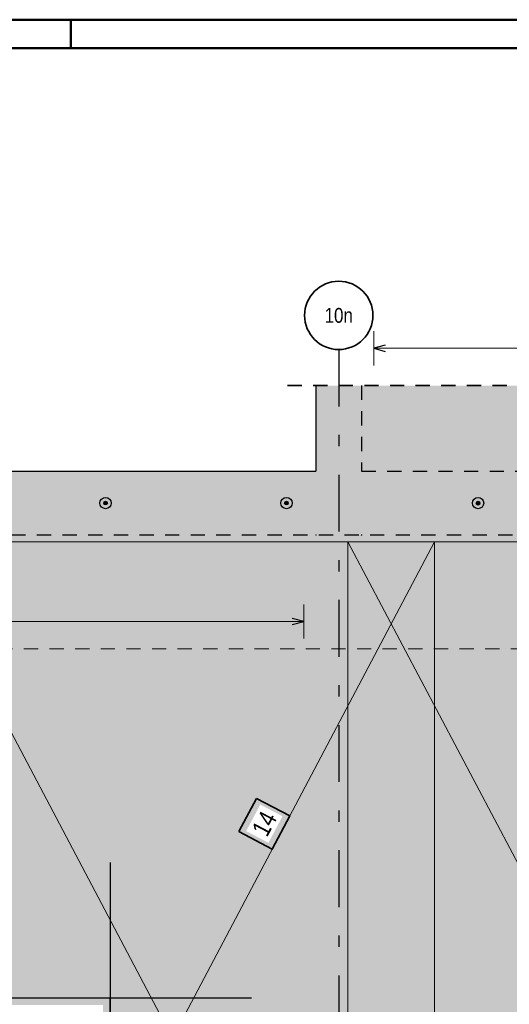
# Model space of a CAD drawing. Header units: millimetres. Extents: x -20 to 84, y 0 to 50.
# Tile 16 of 22: x 44.05 to 48.35, y 33.4 to 42.05. Entities that reach past the tile are written whole.
import ezdxf
from ezdxf.enums import TextEntityAlignment as Align

# ---------------------------------------------------------------- set-up
doc = ezdxf.new("R2010")
doc.units = ezdxf.units.MM
doc.linetypes.add('DASHDOTX2', pattern=[2, 1, -0.5, 0, -0.5])
doc.linetypes.add('HIDDEN', pattern=[0.375, 0.25, -0.125])
doc.layers.add('Bewehrung', color=7, linetype='Continuous', lineweight=20)
doc.layers.add('Schraffuren', color=7, linetype='Continuous', lineweight=20)
doc.styles.add('Arial Narrow', font='ARIALN.TTF')

msp = doc.modelspace()

# ---------------------------------------------------------------- hatches: boundary and pattern name
at = {"lineweight": 35, "true_color": 0xffffff}
msp.add_hatch(color=7, dxfattribs=at).paths.add_polyline_path([(46.130619, 35.206352), (45.976646, 34.914475), (46.268524, 34.760502), (46.422496, 35.05238)])
at = {"layer": 'Schraffuren', "lineweight": 50, "true_color": 0xd7ffd7}
for points in [[(46.65346, 38.082149), (63.613347, 38.082149), (63.613347, 38.833917), (46.65346, 38.833917)], [(44.783348, 28.722137), (63.513525, 28.722137), (63.513525, 37.522135), (37.903348, 37.522137), (37.903348, 28.722137), (39.783348, 28.722137), (39.783348, 33.392137), (44.783348, 33.392137)]]:
    msp.add_hatch(color=254, dxfattribs=at).paths.add_polyline_path(points)
h = msp.add_hatch(color=254, dxfattribs=at)
h.paths.add_polyline_path([(37.903348, 37.522149), (65.594057, 37.522149), (65.594057, 38.082149), (37.903348, 38.082149)])
h.paths.add_polyline_path([(48.09256, 37.802137), (48.090094, 37.790823), (48.087874, 37.790823), (48.082683, 37.787355), (48.07656, 37.786137), (48.070437, 37.787355), (48.065246, 37.790823), (48.061778, 37.796014), (48.07656, 37.802137)])
at = {"layer": 'Schraffuren', "lineweight": 50, "true_color": 0x4682b4}
for points in [[(44.821896, 37.802137), (44.821888, 37.80264), (44.821864, 37.803142), (44.821825, 37.803643), (44.82177, 37.804142), (44.821699, 37.80464), (44.821612, 37.805135), (44.82151, 37.805627), (44.821393, 37.806116), (44.82126, 37.806601), (44.821113, 37.807081), (44.82095, 37.807557), (44.820772, 37.808027), (44.82058, 37.808491), (44.820373, 37.808949), (44.820152, 37.809401), (44.819917, 37.809845), (44.819668, 37.810282), (44.819405, 37.81071), (44.819129, 37.81113), (44.81884, 37.811542), (44.818538, 37.811943), (44.818224, 37.812336), (44.817898, 37.812718), (44.817559, 37.81309), (44.817209, 37.813451), (44.816849, 37.8138), (44.816477, 37.814139), (44.816095, 37.814465), (44.815702, 37.814779), (44.8153, 37.815081), (44.814889, 37.81537), (44.814469, 37.815646), (44.81404, 37.815909), (44.813604, 37.816158), (44.81316, 37.816393), (44.812708, 37.816614), (44.81225, 37.816821), (44.811786, 37.817013), (44.811316, 37.817191), (44.81084, 37.817354), (44.81036, 37.817502), (44.809875, 37.817634), (44.809386, 37.817752), (44.808894, 37.817854), (44.808399, 37.81794), (44.807901, 37.818011), (44.807401, 37.818066), (44.8069, 37.818105), (44.806398, 37.818129), (44.805896, 37.818137), (44.805393, 37.818129), (44.804891, 37.818105), (44.80439, 37.818066), (44.80389, 37.818011), (44.803393, 37.81794), (44.802898, 37.817854), (44.802405, 37.817752), (44.801917, 37.817634), (44.801432, 37.817502), (44.800951, 37.817354), (44.800476, 37.817191), (44.800006, 37.817013), (44.799541, 37.816821), (44.799083, 37.816614), (44.798632, 37.816393), (44.798188, 37.816158), (44.797751, 37.815909), (44.797323, 37.815646), (44.796902, 37.81537), (44.796491, 37.815081), (44.796089, 37.814779), (44.795697, 37.814465), (44.795315, 37.814139), (44.794943, 37.8138), (44.794582, 37.813451), (44.794232, 37.81309), (44.793894, 37.812718), (44.793568, 37.812336), (44.793253, 37.811943), (44.792951, 37.811542), (44.792662, 37.81113), (44.792387, 37.81071), (44.792124, 37.810282), (44.791875, 37.809845), (44.79164, 37.809401), (44.791419, 37.808949), (44.791212, 37.808491), (44.791019, 37.808027), (44.790842, 37.807557), (44.790679, 37.807081), (44.790531, 37.806601), (44.790398, 37.806116), (44.790281, 37.805627), (44.790179, 37.805135), (44.790093, 37.80464), (44.790022, 37.804142), (44.789967, 37.803643), (44.789927, 37.803142), (44.789904, 37.80264), (44.789896, 37.802137), (44.789904, 37.801634), (44.789927, 37.801132), (44.789967, 37.800631), (44.790022, 37.800132), (44.790093, 37.799634), (44.790179, 37.799139), (44.790281, 37.798647), (44.790398, 37.798158), (44.790531, 37.797673), (44.790679, 37.797193), (44.790842, 37.796717), (44.791019, 37.796247), (44.791212, 37.795783), (44.791419, 37.795324), (44.79164, 37.794873), (44.791875, 37.794429), (44.792124, 37.793992), (44.792387, 37.793564), (44.792662, 37.793144), (44.792951, 37.792732), (44.793253, 37.79233), (44.793568, 37.791938), (44.793894, 37.791556), (44.794232, 37.791184), (44.794582, 37.790823), (44.794943, 37.790473), (44.795315, 37.790135), (44.795697, 37.789809), (44.796089, 37.789494), (44.796491, 37.789193), (44.796902, 37.788904), (44.797323, 37.788628), (44.797751, 37.788365), (44.798188, 37.788116), (44.798632, 37.787881), (44.799083, 37.78766), (44.799541, 37.787453), (44.800006, 37.787261), (44.800476, 37.787083), (44.800951, 37.78692), (44.801432, 37.786772), (44.801917, 37.78664), (44.802405, 37.786522), (44.802898, 37.78642), (44.803393, 37.786334), (44.80389, 37.786263), (44.80439, 37.786208), (44.804891, 37.786169), (44.805393, 37.786145), (44.805896, 37.786137), (44.806398, 37.786145), (44.8069, 37.786169), (44.807401, 37.786208), (44.807901, 37.786263), (44.808399, 37.786334), (44.808894, 37.78642), (44.809386, 37.786522), (44.809875, 37.78664), (44.81036, 37.786772), (44.81084, 37.78692), (44.811316, 37.787083), (44.811786, 37.787261), (44.81225, 37.787453), (44.812708, 37.78766), (44.81316, 37.787881), (44.813604, 37.788116), (44.81404, 37.788365), (44.814469, 37.788628), (44.814889, 37.788904), (44.8153, 37.789193), (44.815702, 37.789494), (44.816095, 37.789809), (44.816477, 37.790135), (44.816849, 37.790473), (44.817209, 37.790823), (44.817559, 37.791184), (44.817898, 37.791556), (44.818224, 37.791938), (44.818538, 37.79233), (44.81884, 37.792732), (44.819129, 37.793144), (44.819405, 37.793564), (44.819668, 37.793992), (44.819917, 37.794429), (44.820152, 37.794873), (44.820373, 37.795324), (44.82058, 37.795783), (44.820772, 37.796247), (44.82095, 37.796717), (44.821113, 37.797193), (44.82126, 37.797673), (44.821393, 37.798158), (44.82151, 37.798647), (44.821612, 37.799139), (44.821699, 37.799634), (44.82177, 37.800132), (44.821825, 37.800631), (44.821864, 37.801132), (44.821888, 37.801634)], [(46.410229, 37.802137), (46.410221, 37.80264), (46.410198, 37.803142), (46.410158, 37.803643), (46.410103, 37.804142), (46.410032, 37.80464), (46.409946, 37.805135), (46.409844, 37.805627), (46.409726, 37.806116), (46.409594, 37.806601), (46.409446, 37.807081), (46.409283, 37.807557), (46.409106, 37.808027), (46.408913, 37.808491), (46.408706, 37.808949), (46.408485, 37.809401), (46.40825, 37.809845), (46.408001, 37.810282), (46.407738, 37.81071), (46.407462, 37.81113), (46.407173, 37.811542), (46.406872, 37.811943), (46.406557, 37.812336), (46.406231, 37.812718), (46.405893, 37.81309), (46.405543, 37.813451), (46.405182, 37.8138), (46.40481, 37.814139), (46.404428, 37.814465), (46.404036, 37.814779), (46.403634, 37.815081), (46.403222, 37.81537), (46.402802, 37.815646), (46.402374, 37.815909), (46.401937, 37.816158), (46.401493, 37.816393), (46.401042, 37.816614), (46.400583, 37.816821), (46.400119, 37.817013), (46.399649, 37.817191), (46.399173, 37.817354), (46.398693, 37.817502), (46.398208, 37.817634), (46.397719, 37.817752), (46.397227, 37.817854), (46.396732, 37.81794), (46.396234, 37.818011), (46.395735, 37.818066), (46.395234, 37.818105), (46.394732, 37.818129), (46.394229, 37.818137), (46.393727, 37.818129), (46.393224, 37.818105), (46.392723, 37.818066), (46.392224, 37.818011), (46.391726, 37.81794), (46.391231, 37.817854), (46.390739, 37.817752), (46.39025, 37.817634), (46.389765, 37.817502), (46.389285, 37.817354), (46.388809, 37.817191), (46.388339, 37.817013), (46.387875, 37.816821), (46.387417, 37.816614), (46.386965, 37.816393), (46.386521, 37.816158), (46.386084, 37.815909), (46.385656, 37.815646), (46.385236, 37.81537), (46.384825, 37.815081), (46.384423, 37.814779), (46.38403, 37.814465), (46.383648, 37.814139), (46.383276, 37.8138), (46.382915, 37.813451), (46.382566, 37.81309), (46.382227, 37.812718), (46.381901, 37.812336), (46.381587, 37.811943), (46.381285, 37.811542), (46.380996, 37.81113), (46.38072, 37.81071), (46.380457, 37.810282), (46.380208, 37.809845), (46.379973, 37.809401), (46.379752, 37.808949), (46.379545, 37.808491), (46.379353, 37.808027), (46.379175, 37.807557), (46.379012, 37.807081), (46.378864, 37.806601), (46.378732, 37.806116), (46.378614, 37.805627), (46.378512, 37.805135), (46.378426, 37.80464), (46.378355, 37.804142), (46.3783, 37.803643), (46.378261, 37.803142), (46.378237, 37.80264), (46.378229, 37.802137), (46.378237, 37.801634), (46.378261, 37.801132), (46.3783, 37.800631), (46.378355, 37.800132), (46.378426, 37.799634), (46.378512, 37.799139), (46.378614, 37.798647), (46.378732, 37.798158), (46.378864, 37.797673), (46.379012, 37.797193), (46.379175, 37.796717), (46.379353, 37.796247), (46.379545, 37.795783), (46.379752, 37.795324), (46.379973, 37.794873), (46.380208, 37.794429), (46.380457, 37.793992), (46.38072, 37.793564), (46.380996, 37.793144), (46.381285, 37.792732), (46.381587, 37.79233), (46.381901, 37.791938), (46.382227, 37.791556), (46.382566, 37.791184), (46.382915, 37.790823), (46.383276, 37.790473), (46.383648, 37.790135), (46.38403, 37.789809), (46.384423, 37.789494), (46.384825, 37.789193), (46.385236, 37.788904), (46.385656, 37.788628), (46.386084, 37.788365), (46.386521, 37.788116), (46.386965, 37.787881), (46.387417, 37.78766), (46.387875, 37.787453), (46.388339, 37.787261), (46.388809, 37.787083), (46.389285, 37.78692), (46.389765, 37.786772), (46.39025, 37.78664), (46.390739, 37.786522), (46.391231, 37.78642), (46.391726, 37.786334), (46.392224, 37.786263), (46.392723, 37.786208), (46.393224, 37.786169), (46.393727, 37.786145), (46.394229, 37.786137), (46.394732, 37.786145), (46.395234, 37.786169), (46.395735, 37.786208), (46.396234, 37.786263), (46.396732, 37.786334), (46.397227, 37.78642), (46.397719, 37.786522), (46.398208, 37.78664), (46.398693, 37.786772), (46.399173, 37.78692), (46.399649, 37.787083), (46.400119, 37.787261), (46.400583, 37.787453), (46.401042, 37.78766), (46.401493, 37.787881), (46.401937, 37.788116), (46.402374, 37.788365), (46.402802, 37.788628), (46.403222, 37.788904), (46.403634, 37.789193), (46.404036, 37.789494), (46.404428, 37.789809), (46.40481, 37.790135), (46.405182, 37.790473), (46.405543, 37.790823), (46.405893, 37.791184), (46.406231, 37.791556), (46.406557, 37.791938), (46.406872, 37.79233), (46.407173, 37.792732), (46.407462, 37.793144), (46.407738, 37.793564), (46.408001, 37.793992), (46.40825, 37.794429), (46.408485, 37.794873), (46.408706, 37.795324), (46.408913, 37.795783), (46.409106, 37.796247), (46.409283, 37.796717), (46.409446, 37.797193), (46.409594, 37.797673), (46.409726, 37.798158), (46.409844, 37.798647), (46.409946, 37.799139), (46.410032, 37.799634), (46.410103, 37.800132), (46.410158, 37.800631), (46.410198, 37.801132), (46.410221, 37.801634)], [(48.09256, 37.802137), (48.092552, 37.80264), (48.092529, 37.803142), (48.092489, 37.803643), (48.092434, 37.804142), (48.092363, 37.80464), (48.092277, 37.805135), (48.092175, 37.805627), (48.092057, 37.806116), (48.091925, 37.806601), (48.091777, 37.807081), (48.091614, 37.807557), (48.091437, 37.808027), (48.091244, 37.808491), (48.091037, 37.808949), (48.090816, 37.809401), (48.090581, 37.809845), (48.090332, 37.810282), (48.090069, 37.81071), (48.089793, 37.81113), (48.089504, 37.811542), (48.089203, 37.811943), (48.088888, 37.812336), (48.088562, 37.812718), (48.088224, 37.81309), (48.087874, 37.813451), (48.087513, 37.8138), (48.087141, 37.814139), (48.086759, 37.814465), (48.086367, 37.814779), (48.085965, 37.815081), (48.085553, 37.81537), (48.085133, 37.815646), (48.084705, 37.815909), (48.084268, 37.816158), (48.083824, 37.816393), (48.083373, 37.816614), (48.082914, 37.816821), (48.08245, 37.817013), (48.08198, 37.817191), (48.081504, 37.817354), (48.081024, 37.817502), (48.080539, 37.817634), (48.08005, 37.817752), (48.079558, 37.817854), (48.079063, 37.81794), (48.078565, 37.818011), (48.078066, 37.818066), (48.077565, 37.818105), (48.077063, 37.818129), (48.07656, 37.818137), (48.076058, 37.818129), (48.075555, 37.818105), (48.075054, 37.818066), (48.074555, 37.818011), (48.074057, 37.81794), (48.073562, 37.817854), (48.07307, 37.817752), (48.072581, 37.817634), (48.072096, 37.817502), (48.071616, 37.817354), (48.07114, 37.817191), (48.07067, 37.817013), (48.070206, 37.816821), (48.069748, 37.816614), (48.069296, 37.816393), (48.068852, 37.816158), (48.068415, 37.815909), (48.067987, 37.815646), (48.067567, 37.81537), (48.067156, 37.815081), (48.066754, 37.814779), (48.066361, 37.814465), (48.065979, 37.814139), (48.065607, 37.8138), (48.065246, 37.813451), (48.064897, 37.81309), (48.064558, 37.812718), (48.064232, 37.812336), (48.063918, 37.811943), (48.063616, 37.811542), (48.063327, 37.81113), (48.063051, 37.81071), (48.062788, 37.810282), (48.062539, 37.809845), (48.062304, 37.809401), (48.062083, 37.808949), (48.061876, 37.808491), (48.061684, 37.808027), (48.061506, 37.807557), (48.061343, 37.807081), (48.061195, 37.806601), (48.061063, 37.806116), (48.060945, 37.805627), (48.060844, 37.805135), (48.060757, 37.80464), (48.060686, 37.804142), (48.060631, 37.803643), (48.060592, 37.803142), (48.060568, 37.80264), (48.06056, 37.802137), (48.060568, 37.801634), (48.060592, 37.801132), (48.060631, 37.800631), (48.060686, 37.800132), (48.060757, 37.799634), (48.060844, 37.799139), (48.060945, 37.798647), (48.061063, 37.798158), (48.061195, 37.797673), (48.061343, 37.797193), (48.061506, 37.796717), (48.061684, 37.796247), (48.061876, 37.795783), (48.062083, 37.795324), (48.062304, 37.794873), (48.062539, 37.794429), (48.062788, 37.793992), (48.063051, 37.793564), (48.063327, 37.793144), (48.063616, 37.792732), (48.063918, 37.79233), (48.064232, 37.791938), (48.064558, 37.791556), (48.064897, 37.791184), (48.065246, 37.790823), (48.065607, 37.790473), (48.065979, 37.790135), (48.066361, 37.789809), (48.066754, 37.789494), (48.067156, 37.789193), (48.067567, 37.788904), (48.067987, 37.788628), (48.068415, 37.788365), (48.068852, 37.788116), (48.069296, 37.787881), (48.069748, 37.78766), (48.070206, 37.787453), (48.07067, 37.787261), (48.07114, 37.787083), (48.071616, 37.78692), (48.072096, 37.786772), (48.072581, 37.78664), (48.07307, 37.786522), (48.073562, 37.78642), (48.074057, 37.786334), (48.074555, 37.786263), (48.075054, 37.786208), (48.075555, 37.786169), (48.076058, 37.786145), (48.07656, 37.786137), (48.077063, 37.786145), (48.077565, 37.786169), (48.078066, 37.786208), (48.078565, 37.786263), (48.079063, 37.786334), (48.079558, 37.78642), (48.08005, 37.786522), (48.080539, 37.78664), (48.081024, 37.786772), (48.081504, 37.78692), (48.08198, 37.787083), (48.08245, 37.787261), (48.082914, 37.787453), (48.083373, 37.78766), (48.083824, 37.787881), (48.084268, 37.788116), (48.084705, 37.788365), (48.085133, 37.788628), (48.085553, 37.788904), (48.085965, 37.789193), (48.086367, 37.789494), (48.086759, 37.789809), (48.087141, 37.790135), (48.087513, 37.790473), (48.087874, 37.790823), (48.088224, 37.791184), (48.088562, 37.791556), (48.088888, 37.791938), (48.089203, 37.79233), (48.089504, 37.792732), (48.089793, 37.793144), (48.090069, 37.793564), (48.090332, 37.793992), (48.090581, 37.794429), (48.090816, 37.794873), (48.091037, 37.795324), (48.091244, 37.795783), (48.091437, 37.796247), (48.091614, 37.796717), (48.091777, 37.797193), (48.091925, 37.797673), (48.092057, 37.798158), (48.092175, 37.798647), (48.092277, 37.799139), (48.092363, 37.799634), (48.092434, 37.800132), (48.092489, 37.800631), (48.092529, 37.801132), (48.092552, 37.801634)]]:
    msp.add_hatch(color=145, dxfattribs=at).paths.add_polyline_path(points)

# ---------------------------------------------------------------- linework, layer by layer
at = {"color": 4, "linetype": 'Continuous', "lineweight": 50}
for p, q in [((82.5, 42.05), (0, 42.05)), ((82.25, 41.8), (1, 41.8))]:
    msp.add_line(p, q, dxfattribs=at)
at = {"color": 4, "linetype": 'Continuous', "lineweight": 50, "ltscale": 0.5}
msp.add_line((44.5, 42.05), (44.5, 41.8), dxfattribs=at)
at = {"color": 5, "linetype": 'Continuous', "lineweight": 18, "ltscale": 0.5}
for p, q in [((47.161472, 39.312072), (47.161472, 39.012072)), ((63.005699, 39.16207), (47.161472, 39.162072)), ((46.54546, 36.612092), (46.54546, 36.912092)), ((46.54546, 36.762092), (38.011353, 36.762092))]:
    msp.add_line(p, q, dxfattribs=at)
at = {"color": 3, "linetype": 'DASHDOTX2', "lineweight": 25, "ltscale": 0.5}
msp.add_line((46.853369, 39.151449), (46.853369, 28.374805), dxfattribs=at)
at = {"color": 3, "linetype": 'Continuous', "lineweight": 25, "ltscale": 0.5}
for p, q in [((47.261472, 39.188867), (47.161472, 39.162072)), ((47.161472, 39.162072), (47.261472, 39.135277)), ((46.54546, 36.762092), (46.44546, 36.788887)), ((46.44546, 36.735297), (46.54546, 36.762092)), ((44.847348, 34.642137), (44.847348, 28.742137))]:
    msp.add_line(p, q, dxfattribs=at)
at = {"color": 2, "linetype": 'HIDDEN', "lineweight": 35, "ltscale": 0.5}
msp.add_line((46.40346, 38.833917), (65.844057, 38.833917), dxfattribs=at)
at = {"color": 3, "linetype": 'HIDDEN', "lineweight": 25, "ltscale": 0.5}
for p, q in [((47.05346, 38.833917), (47.05346, 38.082135)), ((47.05346, 38.082149), (56.113347, 38.082149)), ((37.903348, 37.522149), (56.113347, 37.522149))]:
    msp.add_line(p, q, dxfattribs=at)
at = {"color": 7, "linetype": 'Continuous', "lineweight": 18, "ltscale": 0.5}
for p, q in [((47.693699, 37.462138), (43.0937, 37.462138)), ((47.693699, 37.462138), (44.843349, 32.058867)), ((51.533699, 37.462133), (46.933701, 37.462133)), ((46.933701, 37.462133), (46.933701, 28.742136)), ((47.693699, 28.742143), (47.693699, 37.462138)), ((43.0937, 33.452141), (44.843349, 33.452141)), ((44.843349, 33.452141), (44.843349, 28.742143))]:
    msp.add_line(p, q, dxfattribs=at)
at = {"color": 9, "linetype": 'Continuous', "lineweight": 0, "ltscale": 0.5}
for p, q in [((47.693699, 37.462136), (43.0937, 37.462136)), ((51.533699, 37.462135), (46.933701, 37.462135)), ((46.933701, 37.462135), (46.933701, 28.742138)), ((51.533699, 28.742138), (46.933701, 37.462135)), ((47.693699, 28.742141), (47.693699, 37.462136)), ((43.0937, 33.45214), (44.843349, 33.45214)), ((44.843349, 33.45214), (44.843349, 28.742141))]:
    msp.add_line(p, q, dxfattribs=at)
at = {"color": 9, "linetype": 'HIDDEN', "lineweight": 0, "ltscale": 0.5}
msp.add_line((63.113699, 36.522135), (37.903348, 36.522135), dxfattribs=at)
at = {"color": 2, "linetype": 'Continuous', "lineweight": 35, "ltscale": 0.5}
for p, q in [((46.130619, 35.206352), (45.976646, 34.914475)), ((46.422496, 35.05238), (46.130619, 35.206352)), ((46.268524, 34.760502), (46.422496, 35.05238)), ((45.976646, 34.914475), (46.268524, 34.760502))]:
    msp.add_line(p, q, dxfattribs=at)
at = {"color": 2, "linetype": 'Continuous', "lineweight": 35}
msp.add_circle((46.853369, 39.451449), 0.3, dxfattribs=at)
at = {"color": 3, "linetype": 'Continuous', "lineweight": 25}
for centre in [(44.805896, 37.802137), (46.394229, 37.802137), (48.07656, 37.802137)]:
    msp.add_circle(centre, 0.05, dxfattribs=at)
at = {"color": 9, "linetype": 'Continuous', "lineweight": 0}
for centre in [(48.061778, 37.796014), (48.065246, 37.790823), (48.070437, 37.787355), (48.07656, 37.786137), (48.082683, 37.787355), (48.087874, 37.790823), (46.65346, 37.522137), (47.053461, 37.522135)]:
    msp.add_circle(centre, 0.00222, dxfattribs=at)
at = {"layer": 'Bewehrung', "color": 3, "linetype": 'Continuous', "lineweight": 25, "ltscale": 0.5}
msp.add_line((46.086432, 33.452137), (38.486432, 33.452137), dxfattribs=at)
at = {"layer": 'Schraffuren', "color": 3, "linetype": 'Continuous', "lineweight": 25}
for p in [(46.65346, 38.833917), (37.903348, 38.082149)]:
    msp.add_line(p, (46.65346, 38.082149), dxfattribs=at)
for centre in [(44.805896, 37.802137), (46.394229, 37.802137), (48.07656, 37.802137)]:
    msp.add_circle(centre, 0.016, dxfattribs=at)

# ---------------------------------------------------------------- texts
at = {"color": 3, "lineweight": 25, "style": 'Arial Narrow'}
msp.add_text('10n', height=0.13, dxfattribs=at).set_placement((46.853369, 39.451449), align=Align.MIDDLE_CENTER)

# ---------------------------------------------------------------- next in the draw order: texts
at = {"color": 2, "lineweight": 35, "insert": (46.083622, 34.932408), "char_height": 0.1575, "attachment_point": 1, "rotation": 62.1873171, "line_spacing_factor": 0.9, "style": 'Arial Narrow', "bg_fill": 3, "box_fill_scale": 1.2, "bg_fill_color": 256, "bg_fill_true_color": 13158600, "bg_fill_transparency": 0}
msp.add_mtext('14', dxfattribs=at)

# ---------------------------------------------------------------- next in the draw order: linework, layer by layer
at = {"color": 9, "linetype": 'Continuous', "lineweight": 0, "ltscale": 0.5}
msp.add_line((43.0937, 37.462136), (47.693699, 28.742141), dxfattribs=at)

doc.saveas('drawing.dxf')
